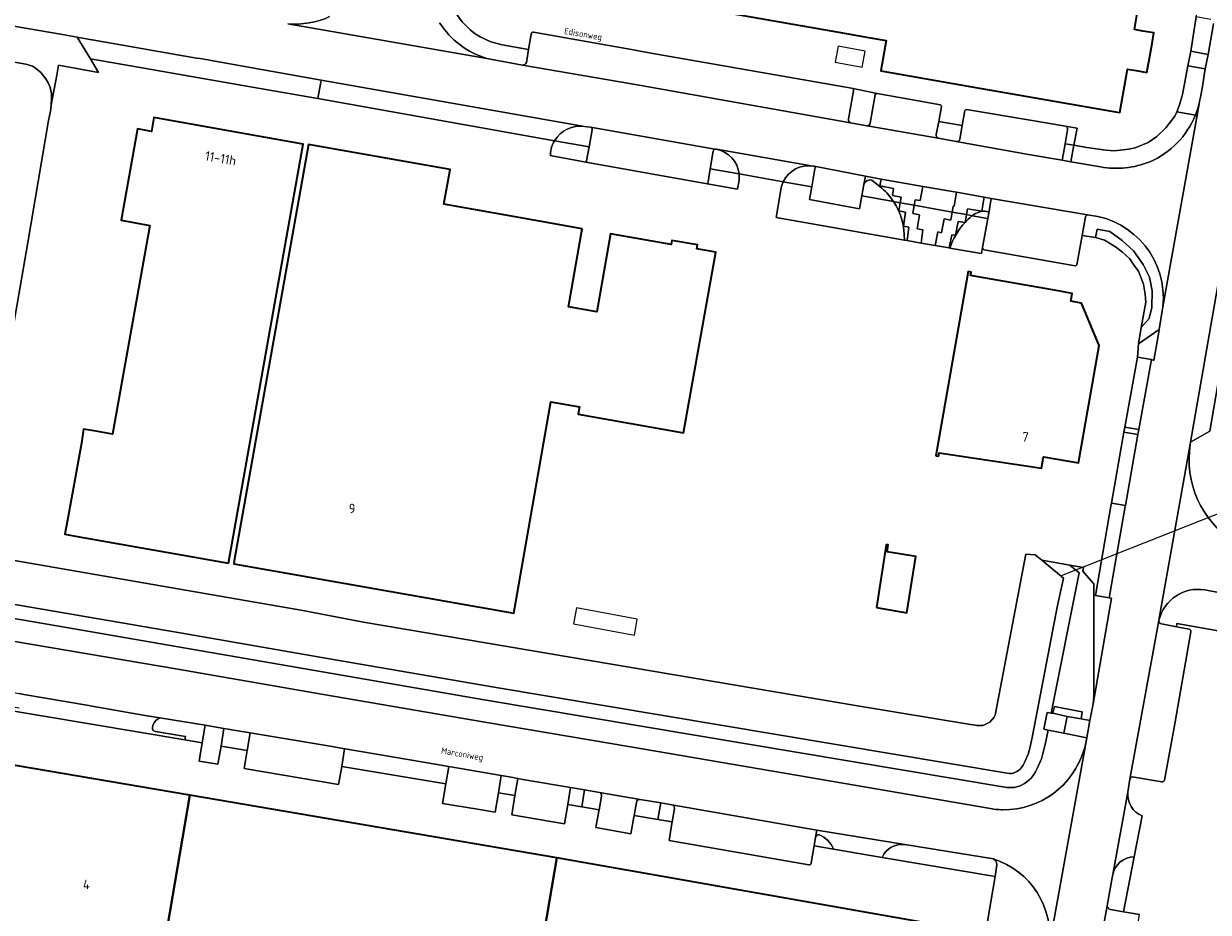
# Model space of a CAD drawing. Header units: metres. Extents: x 149984 to 156489, y 469398 to 478068.
# Tile 165 of 256: x 153507 to 153674, y 471244 to 471369. Entities that reach past the tile are written whole.
import ezdxf
from ezdxf.enums import TextEntityAlignment as Align

# ---------------------------------------------------------------- set-up
doc = ezdxf.new("R2010")
doc.units = ezdxf.units.M
doc.header["$LTSCALE"] = 0.75
for name, color, linetype, lineweight in [('B-WE-GR-BEPLANTING_CULTUUR_HEESTERS-GV', 252, 'Continuous', 18), ('B-WE-KW-KUNSTWERK_DUIKER-G', 6, 'Continuous', 18), ('B-WE-KW-KUNSTWERK_GEMAAL-GV', 6, 'Continuous', 18), ('B-WE-OG-BEBOUWING-GV', 6, 'Continuous', 35), ('B-WE-OG-BEBOUWING-T18', 1, 'Continuous', 18), ('B-WE-OG-BEBOUWING_OVERBOUWING-GV', 6, 'Continuous', 18), ('B-WE-OG-TERREIN_BEGROEID-GV', 252, 'Continuous', 18), ('B-WE-OG-TERREIN_ERF-GV', 252, 'Continuous', 18), ('B-WE-OG-TERREIN_OEVER-GV', 252, 'Continuous', 18), ('B-WE-OG-TOPOGRAFIE-T18', 7, 'Continuous', 18), ('B-WE-OG-WATER-GV', 252, 'Continuous', 18), ('B-WE-VH-GESLOTENVERHARDING_ASFALT-GV', 252, 'Continuous', 18), ('B-WE-VH-OPENVERHARDING_BETONELEMENT-GV', 252, 'Continuous', 18), ('B-WE-VH-OPENVERHARDING_BETONSTRAATSTEEN-GV', 252, 'Continuous', 18), ('B-WE-VH-OPENVERHARDING_TEGEL-GV', 252, 'Continuous', 18)]:
    doc.layers.add(name, color=color, linetype=linetype, lineweight=lineweight)
doc.styles.add('NLCS-ISO-M500-T18', font='NLCS-ISO.ttf', dxfattribs={"height": 0.9})
doc.styles.add('NLCS-ISO-M750-T18', font='NLCS-ISO.ttf', dxfattribs={"height": 1.35})

msp = doc.modelspace()

# ---------------------------------------------------------------- linework, layer by layer
at = {"layer": 'B-WE-GR-BEPLANTING_CULTUUR_HEESTERS-GV', "flags": 128}
for points in [[(153578.084, 471363.873), (153578.379, 471365.699), (153574.642, 471366.354), (153573.037, 471366.776), (153571.529, 471367.471), (153570.827, 471367.915), (153570.166, 471368.418), (153568.988, 471369.588), (153568.032, 471370.945), (153567.647, 471371.681), (153567.075, 471373.239), (153566.784, 471374.873), (153566.927, 471379.877), (153564.236, 471377.965)], [(153674.567, 471369.917), (153672.498, 471370.293), (153671.746, 471365.463), (153674.191, 471365.005), (153674.963, 471369.305), (153674.97, 471369.343)], [(153572.5, 471364.444), (153577.502, 471363.503)], [(153673.045, 471358.615), (153673.111, 471358.984), (153673.348, 471360.192), (153673.811, 471362.971), (153671.359, 471363.379), (153670.613, 471359.353), (153670.175, 471357.879), (153669.805, 471356.908)], [(153672.409, 471356.453), (153669.805, 471356.908), (153669.504, 471356.302), (153668.231, 471354.627), (153666.972, 471353.45), (153665.745, 471352.597), (153663.929, 471351.815), (153662.989, 471351.636), (153660.983, 471351.4), (153659.764, 471351.498), (153657.12, 471351.897), (153655.262, 471352.196)], [(153669.805, 471356.908), (153672.409, 471356.453)], [(153582.022, 471352.821), (153586.895, 471351.948), (153587.327, 471354.351)], [(153587.116, 471354.747), (153586.255, 471354.844)], [(153636.207, 471355.563), (153635.859, 471353.715)], [(153639.207, 471353.06), (153639.532, 471354.98), (153636.207, 471355.563)], [(153586.544, 471350), (153586.895, 471351.948), (153582.022, 471352.821)], [(153636.183, 471353.171), (153637.407, 471352.964), (153638.677, 471352.719)], [(153581.446, 471350.928), (153581.438, 471350.878), (153581.411, 471350.726), (153586.462, 471349.82)], [(153604.412, 471351.362), (153603.99, 471348.885), (153608.057, 471348.157)], [(153604.857, 471351.625), (153604.642, 471351.663)], [(153655.262, 471352.196), (153654.826, 471349.877), (153659.021, 471349.151)], [(153618.648, 471349.228), (153618.486, 471349.258)], [(153608.057, 471348.157), (153603.99, 471348.885), (153603.678, 471347.05)], [(153614.288, 471347.04), (153618.306, 471346.32), (153618.752, 471348.887)], [(153603.857, 471346.698), (153607.84, 471345.99), (153607.901, 471346.337), (153608.006, 471346.997)], [(153613.956, 471345.972), (153613.846, 471345.326), (153613.284, 471342.014), (153631.363, 471338.834)], [(153629.843, 471344.253), (153625.369, 471345.055), (153625.047, 471343.254), (153617.996, 471344.541), (153618.306, 471346.32), (153614.288, 471347.04)], [(153625.657, 471346.667), (153625.369, 471345.055), (153629.843, 471344.253)], [(153628.198, 471346.136), (153626.757, 471347.295)], [(153640.943, 471342.264), (153643.121, 471341.874), (153643.256, 471342.627)], [(153657.465, 471342.357), (153657.245, 471342.379), (153657.175, 471342.391)], [(153642.39, 471337.787), (153643.121, 471341.874), (153640.943, 471342.264)], [(153656.911, 471342.11), (153656.443, 471339.487), (153658.315, 471339.192), (153658.559, 471340.38), (153660.348, 471340.048), (153662.094, 471338.78), (153663.696, 471337.313), (153665.025, 471335.371), (153665.945, 471333.608), (153666.328, 471331.691), (153666.251, 471329.34), (153665.868, 471327.755), (153664.783, 471326.507), (153664.374, 471324.193), (153667.315, 471326.203)], [(153637.757, 471337.709), (153640.82, 471337.17), (153642.233, 471336.916), (153642.39, 471337.787)], [(153667.315, 471326.203), (153667.823, 471329.422)], [(153667.635, 471284.717), (153669.733, 471284.319), (153669.813, 471284.764), (153676.438, 471283.606), (153677.312, 471288.821), (153675.925, 471289.095), (153673.735, 471289.519)], [(153667.274, 471285.234), (153667.265, 471285.189)], [(153525.732, 471269.577), (153529.977, 471268.842), (153529.894, 471268.372), (153532.339, 471267.961), (153532.746, 471270.433), (153526.387, 471271.488)], [(153588.35, 471260.969), (153586.267, 471261.324), (153585.867, 471258.951), (153588.306, 471258.54)], [(153588.306, 471258.54), (153588.651, 471260.46)], [(153593.575, 471259.564), (153593.243, 471257.71), (153596.601, 471257.144)], [(153596.601, 471257.144), (153597.018, 471259.522), (153594.096, 471259.98)], [(153618.852, 471254.665), (153618.643, 471253.434), (153621.363, 471252.976)], [(153644.156, 471249.14), (153644.43, 471250.77), (153644.37, 471251.1), (153644.2, 471251.36), (153643.914, 471251.611), (153631.417, 471253.619)], [(153628.228, 471251.821), (153644.156, 471249.14)], [(153643.914, 471251.611), (153644.2, 471251.36), (153644.37, 471251.1), (153644.43, 471250.77), (153644.156, 471249.14), (153643.275, 471243.908), (153642.789, 471241.024), (153649.337, 471240.013), (153648.794, 471237.197), (153651.806, 471239.257)]]:
    msp.add_lwpolyline(points, dxfattribs=at)
at = {"layer": 'B-WE-GR-BEPLANTING_CULTUUR_HEESTERS-GV'}
for points in [[(153544.409, 471369.326, 0.1316276), (153550.313, 471370.323)], [(153565.829, 471369.454, 0.1837992), (153572.5, 471364.444)], [(153577.502, 471363.503, 0.3572066), (153578.084, 471363.873)], [(153672.409, 471356.453, 0.0471778), (153673.045, 471358.615)], [(153665.98, 471349.866, 0.1989864), (153672.409, 471356.453)], [(153586.255, 471354.844, 0.3053708), (153582.022, 471352.821)], [(153587.327, 471354.351, 0.4366808), (153587.116, 471354.747)], [(153582.022, 471352.821, 0.1203885), (153581.446, 471350.928)], [(153635.859, 471353.715, 0.378522), (153636.122, 471353.19)], [(153636.122, 471353.19, 0.0196003), (153636.183, 471353.171)], [(153638.677, 471352.719, 0.3824959), (153639.207, 471353.06)], [(153604.642, 471351.663, 0.2919702), (153604.412, 471351.362)], [(153608.057, 471348.157, 0.3326386), (153604.857, 471351.625)], [(153586.462, 471349.82, 0.2217567), (153586.544, 471350)], [(153618.486, 471349.258, 0.3348372), (153614.288, 471347.04)], [(153618.752, 471348.887, 0.4339049), (153618.648, 471349.228)], [(153659.021, 471349.151, 0.141256), (153665.98, 471349.866)], [(153608.006, 471346.997, 0.0750066), (153608.057, 471348.157)], [(153603.678, 471347.05, 0.4280751), (153603.857, 471346.698)], [(153614.288, 471347.04, 0.0712605), (153613.956, 471345.972)], [(153626.757, 471347.295, 0.398159), (153625.657, 471346.667)], [(153629.843, 471344.253, 0.0685879), (153628.198, 471346.136)], [(153631.363, 471338.834, 0.156103), (153629.843, 471344.253)], [(153643.014, 471342.869, 0.2053247), (153640.943, 471342.264)], [(153643.256, 471342.627, 0.3801653), (153643.014, 471342.869)], [(153657.175, 471342.391, 0.2366395), (153656.911, 471342.11)], [(153639.92, 471341.303, 0.1043788), (153637.757, 471337.709)], [(153640.857, 471342.191, 0.0323202), (153639.92, 471341.303)], [(153640.943, 471342.264, 0.031749), (153640.857, 471342.191)], [(153667.823, 471329.422, 0.4121877), (153657.465, 471342.357)], [(153673.735, 471289.519, 0.3941975), (153667.274, 471285.234)], [(153667.265, 471285.189, 0.4109385), (153667.635, 471284.717)], [(153526.036, 471271.296, 0.2088935), (153525.314, 471270.092)], [(153526.387, 471271.488, 0.0570518), (153526.036, 471271.296)], [(153525.314, 471270.092, 0.4662132), (153525.732, 471269.577)], [(153588.651, 471260.46, 0.3874665), (153588.35, 471260.969)], [(153594.096, 471259.98, 0.4300772), (153593.575, 471259.564)], [(153619.342, 471255.003, 0.3914164), (153618.852, 471254.665)], [(153621.363, 471252.976, 0.2099798), (153619.342, 471255.003)], [(153631.417, 471253.619, 0.3313548), (153628.228, 471251.821)], [(153651.806, 471239.257, 0.3600645), (153643.914, 471251.611)]]:
    msp.add_lwpolyline(points, format="xyb", dxfattribs=at)
at = {"layer": 'B-WE-GR-BEPLANTING_CULTUUR_HEESTERS-GV', "flags": 128}
msp.add_lwpolyline([(153576.448, 471260.536), (153576.846, 471262.936), (153575.9, 471263.107), (153574.52, 471263.345), (153574.108, 471260.93)], close=True, dxfattribs=at)
at = {"layer": 'B-WE-KW-KUNSTWERK_DUIKER-G', "flags": 128}
msp.add_lwpolyline([(153653.547, 471291.544), (153682.927, 471303.172)], dxfattribs=at)
at = {"layer": 'B-WE-KW-KUNSTWERK_GEMAAL-GV', "flags": 128}
msp.add_lwpolyline([(153654.324, 471271.684), (153652.301, 471272.131), (153652.09, 471272.164), (153651.519, 471272.252), (153651.045, 471269.872), (153651.637, 471269.759), (153653.862, 471269.336)], close=True, dxfattribs=at)
at = {"layer": 'B-WE-OG-BEBOUWING-GV', "flags": 128}
msp.add_lwpolyline([(153601.896, 471371.658), (153621.843, 471368.167), (153626.325, 471367.382), (153628.778, 471366.952), (153628.044, 471362.701), (153640.088, 471360.588), (153661.151, 471356.894), (153661.759, 471356.787), (153662.836, 471362.924), (153664.047, 471362.712), (153665.584, 471362.442), (153665.937, 471364.455), (153666.304, 471366.547), (153666.562, 471368.016), (153665.004, 471368.289), (153663.813, 471368.498), (153664.406, 471371.877)], dxfattribs=at)
for points in [[(153536.061, 471293.27), (153546.602, 471352.336), (153525.534, 471356.096), (153525.186, 471354.143), (153523.23, 471354.493), (153520.933, 471341.622), (153524.969, 471340.902), (153519.684, 471311.456), (153517.641, 471311.829), (153515.624, 471312.197), (153515.307, 471310.179), (153513.362, 471299.353), (153512.985, 471297.378), (153515.004, 471297.019)], [(153585.92, 471340.43), (153579.911, 471341.489), (153566.41, 471343.87), (153567.29, 471348.79), (153547.34, 471352.3), (153536.868, 471293.639), (153536.79, 471293.2), (153576.3, 471286.23), (153581.53, 471316.01), (153585.53, 471315.31), (153585.36, 471314.29), (153600.21, 471311.67), (153604.78, 471337.12), (153602.09, 471337.58), (153602.17, 471338.17), (153598.58, 471338.79), (153598.48, 471338.19), (153589.92, 471339.73), (153588, 471328.72), (153584, 471329.42)], [(153635.8, 471308.43), (153636.18, 471308.36), (153636.26, 471308.84), (153650.7, 471306.7), (153650.99, 471308.29), (153655.94, 471307.44), (153658.84, 471323.97), (153656.34, 471329.94), (153656.29, 471329.949), (153654.84, 471330.21), (153655.03, 471331.32), (153653.057, 471331.665), (153640.68, 471333.83), (153640.77, 471334.31), (153640.37, 471334.38)], [(153627.44, 471287.04), (153631.73, 471286.3), (153633, 471294.24), (153628.94, 471294.88), (153629.09, 471295.85), (153628.79, 471295.89)], [(153530.604, 471260.581), (153503.756, 471265.159), (153502.31, 471256.58), (153497.897, 471231.111), (153496.67, 471224.03), (153496.144, 471221.072), (153493.756, 471203.69), (153489.904, 471175.04), (153517.845, 471170.291), (153525.218, 471213.526), (153522.655, 471213.963), (153523.229, 471217.332)], [(153530.604, 471260.581), (153523.229, 471217.332), (153570.068, 471209.343), (153574.997, 471208.505), (153582.332, 471251.761)], [(153632.568, 471198.337), (153639.924, 471241.611), (153582.332, 471251.761), (153574.997, 471208.505)]]:
    msp.add_lwpolyline(points, close=True, dxfattribs=at)
at = {"layer": 'B-WE-OG-BEBOUWING_OVERBOUWING-GV', "flags": 128}
for points in [[(153622.017, 471366.14), (153621.607, 471363.901), (153625.422, 471363.204), (153625.832, 471365.442)], [(153585.11, 471287.007), (153584.689, 471284.729), (153593.284, 471283.139), (153593.705, 471285.417)]]:
    msp.add_lwpolyline(points, close=True, dxfattribs=at)
at = {"layer": 'B-WE-OG-TERREIN_BEGROEID-GV', "flags": 128}
for points in [[(153677.114, 471307.649), (153682.442, 471339.694), (153682.49, 471339.98), (153682.499, 471340.02), (153682.53, 471340.125), (153677.091, 471341.079), (153676.699, 471338.913), (153678.642, 471336.288), (153674.466, 471311.872), (153671.742, 471310.348), (153671.682, 471310.048)], [(153488.573, 471287.606), (153488.156, 471285.253), (153505.621, 471282.31), (153528.919, 471278.366), (153549.163, 471274.804), (153572.459, 471270.843), (153592.736, 471267.385), (153618.018, 471263.056), (153643.221, 471258.733)], [(153656.674, 471266.936), (153656.794, 471267.271), (153657.077, 471268.658), (153653.862, 471269.336), (153651.637, 471269.759), (153651.23, 471267.736), (153650.865, 471266.273), (153650.694, 471265.685), (153650.107, 471264.35), (153649.871, 471263.891), (153649.627, 471263.52), (153649.248, 471263.006), (153648.94, 471262.696), (153648.659, 471262.453), (153648.312, 471262.231), (153647.698, 471261.916), (153646.912, 471261.668), (153646.273, 471261.652), (153645.828, 471261.673), (153572.095, 471274.027), (153511.819, 471284.435), (153498.063, 471286.79)]]:
    msp.add_lwpolyline(points, dxfattribs=at)
at = {"layer": 'B-WE-OG-TERREIN_BEGROEID-GV'}
for points in [[(153671.682, 471310.048, 0.2978185), (153677.814, 471296.342)], [(153645.275, 471258.531, 0.3344822), (153656.674, 471266.936)], [(153643.221, 471258.733, 0.0437766), (153645.275, 471258.531)]]:
    msp.add_lwpolyline(points, format="xyb", dxfattribs=at)
at = {"layer": 'B-WE-OG-TERREIN_BEGROEID-GV', "flags": 128}
msp.add_lwpolyline([(153657.984, 471273.472), (153658.109, 471274.475), (153658.076, 471288.789), (153658.072, 471290.359), (153657.037, 471291.572), (153656.547, 471292.147), (153656.635, 471292.654), (153654.698, 471292.998), (153656, 471291.91), (153652.09, 471272.164), (153652.301, 471272.131), (153652.543, 471273.088), (153653.716, 471272.862), (153656.42, 471272.34), (153656.292, 471271.347), (153657.529, 471271.111)], close=True, dxfattribs=at)
at = {"layer": 'B-WE-OG-TERREIN_ERF-GV', "flags": 128}
for points in [[(153575.577, 471428.046), (153574.641, 471422.611), (153573.961, 471418.646), (153570.83, 471400.364), (153570.522, 471400.162), (153567.528, 471383.423), (153567.319, 471382.107), (153566.927, 471379.877), (153566.784, 471374.873), (153567.075, 471373.239), (153567.647, 471371.681), (153568.032, 471370.945), (153568.988, 471369.588), (153570.166, 471368.418), (153570.827, 471367.915), (153571.529, 471367.471), (153573.037, 471366.776), (153574.642, 471366.354), (153578.379, 471365.699), (153578.727, 471367.859)], [(153665.004, 471368.289), (153666.562, 471368.016), (153666.304, 471366.547), (153665.937, 471364.455), (153665.584, 471362.442), (153664.047, 471362.712), (153662.836, 471362.924), (153661.759, 471356.787), (153661.151, 471356.894), (153640.088, 471360.588), (153628.044, 471362.701), (153628.778, 471366.952), (153626.325, 471367.382), (153621.843, 471368.167), (153601.896, 471371.658), (153572.103, 471376.874), (153578.917, 471415.9), (153579.587, 471419.738), (153579.931, 471421.707), (153580.39, 471424.338), (153580.903, 471426.795), (153575.968, 471427.649)], [(153679.021, 471407.534), (153666.66, 471409.65), (153636.713, 471414.486), (153636.356, 471412.448), (153664.338, 471407.553), (153664.6, 471409.001), (153667.411, 471408.473), (153667.155, 471407.061), (153672.807, 471406.072), (153668.421, 471381.003), (153660.169, 471382.443), (153658.974, 471375.624), (153658.868, 471375.636), (153658.5, 471373.547), (153664.513, 471372.488), (153664.406, 471371.877), (153663.813, 471368.498), (153665.004, 471368.289)], [(153640.149, 471357.235), (153649.089, 471355.745), (153654.082, 471354.893), (153655.717, 471354.615), (153655.262, 471352.196), (153657.12, 471351.897), (153659.764, 471351.498), (153660.983, 471351.4), (153662.989, 471351.636), (153663.929, 471351.815), (153665.745, 471352.597), (153666.972, 471353.45), (153668.231, 471354.627), (153669.504, 471356.302), (153669.805, 471356.908), (153670.175, 471357.879), (153670.613, 471359.353), (153671.359, 471363.379), (153671.746, 471365.463), (153672.498, 471370.293), (153674.474, 471381.055), (153671.964, 471381.527), (153674.182, 471394.1), (153675.189, 471399.949)], [(153579.068, 471368.135), (153592.87, 471365.708), (153595.378, 471365.215), (153623.932, 471360.233), (153627.521, 471359.494), (153636.449, 471357.907)], [(153582.022, 471352.821), (153548.642, 471358.802), (153548.358, 471358.853), (153539.142, 471360.451), (153516.583, 471364.363), (153517.738, 471362.442), (153512.089, 471363.478), (153511.831, 471362.072), (153511.06, 471357.87), (153510.99, 471357.29), (153510.9, 471356.76), (153510.65, 471355.67), (153507.73, 471338.5), (153503.01, 471311.35)], [(153636.604, 471357.672), (153636.207, 471355.563), (153639.532, 471354.98), (153639.887, 471357.078)], [(153608.006, 471346.997), (153607.901, 471346.337), (153607.84, 471345.99), (153603.857, 471346.698), (153586.462, 471349.82), (153581.411, 471350.726), (153581.438, 471350.878), (153581.446, 471350.928)], [(153614.288, 471347.04), (153608.057, 471348.157)], [(153642.39, 471337.787), (153642.233, 471336.916), (153640.82, 471337.17), (153637.757, 471337.709), (153637.678, 471337.723), (153635.708, 471338.07), (153633.74, 471338.416), (153631.768, 471338.763), (153631.363, 471338.834), (153613.284, 471342.014), (153613.846, 471345.326), (153613.956, 471345.972)], [(153658.076, 471288.789), (153658.298, 471288.75), (153660.52, 471301.593), (153660.586, 471301.755), (153662.34, 471311.755), (153662.465, 471312.468), (153664.234, 471322.333), (153664.374, 471324.193), (153664.783, 471326.507), (153665.414, 471330.073), (153665.31, 471331.191), (153665.102, 471332.612), (153664.385, 471334.44), (153663.774, 471335.25), (153663.161, 471336.164), (153662.143, 471337.126), (153661.132, 471337.88), (153659.597, 471338.796), (153658.315, 471339.192), (153656.443, 471339.487), (153655.705, 471335.354)], [(153655.477, 471335.186), (153642.63, 471337.444)], [(153502, 471294.31), (153546.55, 471286.61), (153555.07, 471284.98), (153624.75, 471273.17), (153640.69, 471270.55), (153641.1, 471270.48), (153641.6, 471270.42), (153642.03, 471270.4), (153642.39, 471270.41), (153642.69, 471270.5), (153643.24, 471270.76), (153643.44, 471270.9), (153644.05, 471271.56), (153644.17, 471271.84), (153648.494, 471294.558), (153649.806, 471294.48), (153650.738, 471293.701), (153654.698, 471292.998), (153656.635, 471292.654), (153656.547, 471292.147), (153657.037, 471291.572), (153658.072, 471290.359), (153658.076, 471288.789)], [(153676.438, 471283.606), (153669.813, 471284.764), (153669.733, 471284.319), (153671.533, 471283.977)], [(153671.788, 471283.618), (153669.356, 471269.849), (153669.072, 471268.318), (153668.035, 471262.722)], [(153438.168, 471241.193), (153439.217, 471247.638), (153438.298, 471247.788), (153443.329, 471277.789), (153452.806, 471276.2), (153452.391, 471273.725), (153498.446, 471265.872), (153498.478, 471266.059), (153503.756, 471265.159), (153530.604, 471260.581), (153582.332, 471251.761), (153639.924, 471241.611)], [(153617.893, 471250.786), (153598.176, 471254.215), (153598.576, 471256.583), (153598.614, 471256.806), (153596.601, 471257.144), (153593.243, 471257.71), (153593.203, 471257.486), (153592.781, 471255.127), (153587.858, 471256.04), (153588.266, 471258.315), (153588.306, 471258.54), (153585.867, 471258.951), (153583.891, 471259.284), (153583.415, 471256.539), (153575.995, 471257.808), (153576.448, 471260.536), (153574.108, 471260.93), (153573.644, 471258.207), (153571.166, 471258.61), (153566.239, 471259.412), (153566.689, 471262.175), (153566.69, 471262.179), (153552.012, 471264.649), (153551.577, 471262.092), (153538.274, 471264.334), (153538.704, 471266.889), (153534.997, 471267.513), (153534.567, 471264.959), (153531.918, 471265.401), (153532.339, 471267.961), (153529.894, 471268.372), (153503.237, 471272.859)], [(153663.17, 471262.835), (153662.97, 471261.605), (153662.897, 471260.997)], [(153667.695, 471262.462), (153663.752, 471263.147)], [(153664.926, 471257.672), (153663.772, 471251.899), (153662.291, 471244.15), (153664.549, 471243.767)], [(153641.519, 471199.436), (153642.444, 471204.239), (153648.794, 471237.197), (153649.337, 471240.013), (153642.789, 471241.024), (153643.275, 471243.908), (153644.156, 471249.14), (153628.228, 471251.821), (153621.363, 471252.976), (153618.643, 471253.434), (153618.606, 471253.219), (153618.232, 471251.028)]]:
    msp.add_lwpolyline(points, dxfattribs=at)
at = {"layer": 'B-WE-OG-TERREIN_ERF-GV'}
for points in [[(153578.727, 471367.859, -0.3581372), (153579.068, 471368.135)], [(153636.449, 471357.907, -0.3950792), (153636.604, 471357.672)], [(153639.887, 471357.078, -0.2880411), (153640.149, 471357.235)], [(153581.446, 471350.928, -0.1203885), (153582.022, 471352.821)], [(153608.057, 471348.157, -0.0750066), (153608.006, 471346.997)], [(153613.956, 471345.972, -0.0712605), (153614.288, 471347.04)], [(153642.63, 471337.444, -0.2518594), (153642.39, 471337.787)], [(153655.705, 471335.354, -0.262717), (153655.477, 471335.186)], [(153671.533, 471283.977, -0.4266089), (153671.788, 471283.618)], [(153663.752, 471263.147, 0.4092299), (153663.17, 471262.835)], [(153668.035, 471262.722, -0.3831882), (153667.695, 471262.462)], [(153662.897, 471260.997, 0.3425501), (153664.926, 471257.672)], [(153618.232, 471251.028, -0.4875844), (153617.893, 471250.786)]]:
    msp.add_lwpolyline(points, format="xyb", dxfattribs=at)
at = {"layer": 'B-WE-OG-TERREIN_ERF-GV', "flags": 128}
for points in [[(153536.061, 471293.27), (153515.004, 471297.019), (153512.985, 471297.378), (153513.362, 471299.353), (153515.307, 471310.179), (153515.624, 471312.197), (153517.641, 471311.829), (153519.684, 471311.456), (153524.969, 471340.902), (153520.933, 471341.622), (153523.23, 471354.493), (153525.186, 471354.143), (153525.534, 471356.096), (153546.602, 471352.336)], [(153579.911, 471341.489), (153585.92, 471340.43), (153584, 471329.42), (153588, 471328.72), (153589.92, 471339.73), (153598.48, 471338.19), (153598.58, 471338.79), (153602.17, 471338.17), (153602.09, 471337.58), (153604.78, 471337.12), (153600.21, 471311.67), (153585.36, 471314.29), (153585.53, 471315.31), (153581.53, 471316.01), (153576.3, 471286.23), (153536.79, 471293.2), (153536.868, 471293.639), (153547.34, 471352.3), (153567.29, 471348.79), (153566.41, 471343.87)], [(153656.29, 471329.949), (153656.34, 471329.94), (153658.84, 471323.97), (153655.94, 471307.44), (153650.99, 471308.29), (153650.7, 471306.7), (153636.26, 471308.84), (153636.18, 471308.36), (153635.8, 471308.43), (153640.37, 471334.38), (153640.77, 471334.31), (153640.68, 471333.83), (153653.057, 471331.665), (153655.03, 471331.32), (153654.84, 471330.21)], [(153627.44, 471287.04), (153628.79, 471295.89), (153629.09, 471295.85), (153628.94, 471294.88), (153633, 471294.24), (153631.73, 471286.3)]]:
    msp.add_lwpolyline(points, close=True, dxfattribs=at)
at = {"layer": 'B-WE-OG-TERREIN_OEVER-GV', "flags": 128}
for points in [[(153498.144, 471365.264), (153507.45, 471363.61), (153508.39, 471363.35), (153508.8, 471363.12), (153509.6, 471362.44), (153510.3, 471361.57), (153510.6, 471361.01), (153510.83, 471360.46), (153511, 471359.96), (153511.08, 471359.51), (153511.08, 471359.16), (153511.1, 471358.82), (153511.06, 471357.87), (153511.831, 471362.072), (153512.089, 471363.478), (153517.738, 471362.442), (153516.583, 471364.363), (153514.698, 471367.436), (153512.624, 471367.796), (153503.821, 471369.324)], [(153498.063, 471286.79), (153511.819, 471284.435), (153572.095, 471274.027), (153645.828, 471261.673), (153646.273, 471261.652), (153646.912, 471261.668), (153647.698, 471261.916), (153648.312, 471262.231), (153648.659, 471262.453), (153648.94, 471262.696), (153649.248, 471263.006), (153649.627, 471263.52), (153649.871, 471263.891), (153650.107, 471264.35), (153650.694, 471265.685), (153650.865, 471266.273), (153651.23, 471267.736), (153651.637, 471269.759), (153651.045, 471269.872), (153651.519, 471272.252), (153652.09, 471272.164), (153656, 471291.91), (153654.698, 471292.998), (153650.738, 471293.701), (153653.787, 471291.153), (153652.9, 471287.1), (153649.45, 471268.96), (153649.11, 471267.4), (153648.81, 471266.37), (153648.3, 471265.21), (153648.1, 471264.82), (153647.68, 471264.25), (153647.46, 471264.06), (153647.21, 471263.9), (153646.96, 471263.78), (153646.58, 471263.66), (153646.17, 471263.65), (153645.85, 471263.68), (153573.23, 471275.86), (153550, 471279.87), (153530.3, 471283.3), (153498.47, 471288.75)]]:
    msp.add_lwpolyline(points, dxfattribs=at)
at = {"layer": 'B-WE-OG-WATER-GV', "flags": 128}
for points in [[(153503.01, 471311.35), (153507.73, 471338.5), (153510.65, 471355.67), (153510.9, 471356.76), (153510.99, 471357.29), (153511.06, 471357.87), (153511.1, 471358.82), (153511.08, 471359.16), (153511.08, 471359.51), (153511, 471359.96), (153510.83, 471360.46), (153510.6, 471361.01), (153510.3, 471361.57), (153509.6, 471362.44), (153508.8, 471363.12), (153508.39, 471363.35), (153507.45, 471363.61), (153498.144, 471365.264)], [(153498.47, 471288.75), (153530.3, 471283.3), (153550, 471279.87), (153573.23, 471275.86), (153645.85, 471263.68), (153646.17, 471263.65), (153646.58, 471263.66), (153646.96, 471263.78), (153647.21, 471263.9), (153647.46, 471264.06), (153647.68, 471264.25), (153648.1, 471264.82), (153648.3, 471265.21), (153648.81, 471266.37), (153649.11, 471267.4), (153649.45, 471268.96), (153652.9, 471287.1), (153653.787, 471291.153), (153650.738, 471293.701), (153649.806, 471294.48), (153648.494, 471294.558), (153644.17, 471271.84), (153644.05, 471271.56), (153643.44, 471270.9), (153643.24, 471270.76), (153642.69, 471270.5), (153642.39, 471270.41), (153642.03, 471270.4), (153641.6, 471270.42), (153641.1, 471270.48), (153640.69, 471270.55), (153624.75, 471273.17), (153555.07, 471284.98), (153546.55, 471286.61), (153502, 471294.31)]]:
    msp.add_lwpolyline(points, dxfattribs=at)
at = {"layer": 'B-WE-VH-GESLOTENVERHARDING_ASFALT-GV', "flags": 128}
for points in [[(153457.902, 471377.3), (153459.282, 471377.076), (153479.667, 471373.515), (153489.739, 471371.793), (153491.246, 471371.529), (153503.821, 471369.324), (153512.624, 471367.796), (153514.698, 471367.436), (153516.503, 471367.123), (153516.707, 471367.054), (153516.829, 471367.033), (153531.559, 471364.484), (153531.985, 471364.406)], [(153577.502, 471363.503), (153572.5, 471364.444), (153544.409, 471369.326)], [(153544.409, 471369.326), (153572.5, 471364.444)], [(153674.963, 471369.305), (153674.191, 471365.005), (153673.811, 471362.971), (153673.348, 471360.192), (153673.111, 471358.984), (153673.045, 471358.615), (153672.651, 471356.411), (153667.823, 471329.422), (153667.315, 471326.203), (153667.306, 471326.147), (153666.525, 471321.858), (153666.202, 471321.98), (153664.433, 471312.115), (153664.303, 471311.407), (153662.534, 471301.41), (153662.49, 471301.252), (153660.269, 471288.409), (153660.56, 471288.34), (153657.984, 471273.472), (153657.529, 471271.111), (153657.077, 471268.658), (153651.806, 471239.257)], [(153533.584, 471364.124), (153549.098, 471361.391), (153586.255, 471354.844), (153587.116, 471354.747), (153604.642, 471351.663), (153604.857, 471351.625), (153618.486, 471349.258), (153618.648, 471349.228), (153625.869, 471347.851), (153628.108, 471347.424), (153633.973, 471346.365), (153638.703, 471345.562), (153642.641, 471344.872), (153643.628, 471344.703), (153657.175, 471342.391), (153657.245, 471342.379), (153657.465, 471342.357)], [(153626.054, 471354.952), (153623.784, 471355.357), (153593.947, 471360.661), (153592.901, 471360.831), (153577.502, 471363.503)], [(153586.255, 471354.844), (153549.098, 471361.391), (153548.642, 471358.802), (153582.022, 471352.821)], [(153667.823, 471329.422), (153672.651, 471356.411), (153673.045, 471358.615)], [(153636.122, 471353.19), (153626.106, 471354.946)], [(153659.021, 471349.151), (153654.826, 471349.877), (153653.618, 471350.086), (153648.881, 471350.906), (153638.677, 471352.719), (153637.407, 471352.964), (153636.183, 471353.171)], [(153658.441, 471236.722), (153659.989, 471245.004), (153660.64, 471248.691), (153660.774, 471249.409), (153662.897, 471260.997), (153662.97, 471261.605), (153663.17, 471262.835), (153667.265, 471285.189), (153667.274, 471285.234), (153671.682, 471310.048), (153671.742, 471310.348), (153676.699, 471338.913)], [(153643.221, 471258.733), (153618.018, 471263.056), (153592.736, 471267.385), (153572.459, 471270.843), (153549.163, 471274.804), (153528.919, 471278.366), (153505.621, 471282.31), (153488.156, 471285.253), (153486.869, 471285.459), (153486.37, 471285.583), (153483.34, 471286.089), (153479.339, 471286.782), (153473.435, 471287.833), (153468.984, 471288.511), (153468.507, 471288.584), (153464.091, 471289.387), (153463.039, 471289.548), (153460.731, 471290.017), (153452.867, 471291.435), (153449.309, 471291.912), (153442.889, 471293.009), (153442.665, 471293.057)], [(153441.026, 471286.213), (153461.679, 471282.627), (153470.433, 471281.107), (153470.614, 471281.076), (153479.012, 471279.618), (153479.132, 471279.597), (153488.933, 471277.946), (153489.318, 471277.881), (153489.574, 471277.859), (153489.921, 471277.798), (153496.71, 471276.625), (153496.742, 471276.619), (153499.737, 471276.136), (153499.767, 471276.13), (153499.797, 471276.125), (153501.559, 471275.802), (153506.516, 471274.895), (153507.167, 471274.776)], [(153507.182, 471274.773), (153516.374, 471273.209), (153516.544, 471273.18), (153524.316, 471271.831), (153526.387, 471271.488), (153532.746, 471270.433), (153535.415, 471269.991), (153535.98, 471269.897), (153536.817, 471269.759), (153539.121, 471269.372), (153550.688, 471267.428), (153552.432, 471267.119), (153552.499, 471267.107), (153563.541, 471265.242), (153567.112, 471264.625), (153574.52, 471263.345), (153575.9, 471263.107), (153576.846, 471262.936), (153577.557, 471262.808), (153584.303, 471261.659), (153586.267, 471261.324), (153588.35, 471260.969), (153594.096, 471259.98), (153597.018, 471259.522), (153598.558, 471259.222), (153619.035, 471255.677), (153631.417, 471253.619), (153643.914, 471251.611)], [(153651.806, 471239.257), (153657.077, 471268.658), (153656.794, 471267.271), (153656.674, 471266.936)], [(153662.897, 471260.997), (153660.774, 471249.409)], [(153663.772, 471251.899), (153664.926, 471257.672)]]:
    msp.add_lwpolyline(points, dxfattribs=at)
at = {"layer": 'B-WE-VH-GESLOTENVERHARDING_ASFALT-GV'}
for points in [[(153550.313, 471370.323, -0.1316276), (153544.409, 471369.326)], [(153572.5, 471364.444, -0.1837992), (153565.829, 471369.454)], [(153531.985, 471364.406, -0.0399943), (153533.584, 471364.124)], [(153673.045, 471358.615, -0.0471778), (153672.409, 471356.453)], [(153672.409, 471356.453, -0.1989864), (153665.98, 471349.866)], [(153582.022, 471352.821, -0.3053708), (153586.255, 471354.844)], [(153626.106, 471354.946, -0.0379569), (153626.054, 471354.952)], [(153636.183, 471353.171, -0.0196003), (153636.122, 471353.19)], [(153665.98, 471349.866, -0.141256), (153659.021, 471349.151)], [(153657.465, 471342.357, -0.4121877), (153667.823, 471329.422)], [(153507.167, 471274.776, -0.0771247), (153507.182, 471274.773)], [(153656.674, 471266.936, -0.3344822), (153645.275, 471258.531)], [(153664.926, 471257.672, -0.3425501), (153662.897, 471260.997)], [(153645.275, 471258.531, -0.0437766), (153643.221, 471258.733)], [(153643.914, 471251.611, -0.3600645), (153651.806, 471239.257)], [(153660.774, 471249.409, -0.3615219), (153663.772, 471251.899)]]:
    msp.add_lwpolyline(points, format="xyb", dxfattribs=at)
at = {"layer": 'B-WE-VH-OPENVERHARDING_BETONELEMENT-GV', "flags": 128}
for points in [[(153632.879, 471344.512), (153633.604, 471344.399), (153633.973, 471346.365), (153628.108, 471347.424), (153627.914, 471346.454), (153629.825, 471346.12), (153629.705, 471345.096), (153630.904, 471344.876), (153630.782, 471344.085), (153632.748, 471343.733)], [(153633.74, 471338.416), (153633.984, 471340.287), (153633.167, 471340.419), (153633.494, 471342.404), (153632.554, 471342.574), (153632.748, 471343.733), (153630.782, 471344.085), (153630.606, 471342.942), (153631.516, 471342.77), (153631.24, 471340.807), (153632.004, 471340.657), (153631.768, 471338.763)], [(153640.256, 471343.255), (153642.306, 471342.909), (153642.641, 471344.872), (153638.703, 471345.562), (153638.374, 471343.597), (153638.259, 471343.619), (153638.112, 471342.771), (153640.111, 471342.413)], [(153636.592, 471339.868), (153636.103, 471339.971), (153635.708, 471338.07), (153637.678, 471337.723), (153638.062, 471339.563), (153638.565, 471339.515), (153638.951, 471341.442), (153639.919, 471341.303), (153640.111, 471342.413), (153638.112, 471342.771), (153637.918, 471341.653), (153637.001, 471341.828)], [(153664.433, 471312.115), (153666.202, 471321.98), (153664.234, 471322.333), (153662.465, 471312.468)], [(153664.303, 471311.407), (153662.34, 471311.755), (153660.586, 471301.755), (153662.534, 471301.41)], [(153660.269, 471288.409), (153662.49, 471301.252), (153662.534, 471301.41), (153660.586, 471301.755), (153660.52, 471301.593), (153658.298, 471288.75)], [(153652.301, 471272.131), (153654.324, 471271.684), (153656.292, 471271.347), (153656.42, 471272.34), (153653.716, 471272.862), (153652.543, 471273.088)]]:
    msp.add_lwpolyline(points, close=True, dxfattribs=at)
at = {"layer": 'B-WE-VH-OPENVERHARDING_BETONSTRAATSTEEN-GV', "flags": 128}
for points in [[(153531.985, 471364.406), (153531.559, 471364.484), (153516.829, 471367.033), (153516.707, 471367.054), (153516.503, 471367.123), (153514.698, 471367.436), (153516.583, 471364.363), (153539.142, 471360.451)], [(153578.727, 471367.859), (153578.379, 471365.699), (153578.084, 471363.873)], [(153623.932, 471360.233), (153595.378, 471365.215), (153592.87, 471365.708), (153579.068, 471368.135)], [(153539.142, 471360.451), (153548.358, 471358.853), (153548.642, 471358.802), (153549.098, 471361.391), (153533.584, 471364.124)], [(153577.502, 471363.503), (153592.901, 471360.831), (153593.947, 471360.661), (153623.784, 471355.357)], [(153623.82, 471357.734), (153624.189, 471359.881)], [(153627.256, 471359.302), (153626.89, 471357.196), (153626.559, 471355.292)], [(153636.449, 471357.907), (153627.521, 471359.494)], [(153623.507, 471355.909), (153623.82, 471357.734)], [(153635.859, 471353.715), (153636.207, 471355.563), (153636.604, 471357.672)], [(153639.887, 471357.078), (153639.532, 471354.98), (153639.207, 471353.06)], [(153654.082, 471354.893), (153649.089, 471355.745), (153640.149, 471357.235)], [(153587.327, 471354.351), (153586.895, 471351.948), (153586.544, 471350)], [(153604.642, 471351.663), (153587.116, 471354.747)], [(153626.106, 471354.946), (153636.122, 471353.19)], [(153638.677, 471352.719), (153648.881, 471350.906), (153653.618, 471350.086), (153653.812, 471351.07), (153654.041, 471352.406), (153654.379, 471354.37), (153654.357, 471354.648), (153654.208, 471354.819), (153654.082, 471354.893)], [(153603.678, 471347.05), (153603.99, 471348.885), (153604.412, 471351.362)], [(153618.486, 471349.258), (153604.857, 471351.625)], [(153586.462, 471349.82), (153603.857, 471346.698)], [(153625.657, 471346.667), (153625.869, 471347.851), (153618.648, 471349.228)], [(153608.057, 471348.157), (153614.288, 471347.04)], [(153618.752, 471348.887), (153618.306, 471346.32), (153617.996, 471344.541), (153625.047, 471343.254), (153625.369, 471345.055), (153625.657, 471346.667)], [(153627.914, 471346.454), (153628.108, 471347.424), (153625.869, 471347.851), (153625.657, 471346.667)], [(153626.757, 471347.295), (153628.198, 471346.136)], [(153629.843, 471344.253), (153630.782, 471344.085), (153630.904, 471344.876), (153629.705, 471345.096), (153629.825, 471346.12), (153627.914, 471346.454)], [(153631.24, 471340.807), (153631.516, 471342.77), (153630.606, 471342.942), (153630.782, 471344.085), (153629.843, 471344.253)], [(153643.256, 471342.627), (153643.628, 471344.703), (153642.641, 471344.872), (153642.306, 471342.909), (153640.256, 471343.255), (153640.111, 471342.413), (153640.943, 471342.264)], [(153643.628, 471344.703), (153643.256, 471342.627), (153643.121, 471341.874), (153642.39, 471337.787)], [(153657.175, 471342.391), (153643.628, 471344.703)], [(153640.943, 471342.264), (153640.111, 471342.413), (153639.919, 471341.303), (153638.951, 471341.442), (153638.565, 471339.515), (153638.062, 471339.563), (153637.678, 471337.723)], [(153631.363, 471338.834), (153631.768, 471338.763), (153632.004, 471340.657), (153631.24, 471340.807)], [(153655.705, 471335.354), (153656.443, 471339.487), (153656.911, 471342.11)], [(153637.678, 471337.723), (153637.757, 471337.709)], [(153642.63, 471337.444), (153655.477, 471335.186)], [(153671.682, 471310.048), (153667.274, 471285.234)], [(153673.735, 471289.519), (153675.925, 471289.095), (153677.312, 471288.821), (153684.435, 471287.413), (153686.195, 471297.562)], [(153667.265, 471285.189), (153663.17, 471262.835)], [(153671.533, 471283.977), (153669.733, 471284.319), (153667.635, 471284.717)], [(153668.035, 471262.722), (153669.072, 471268.318), (153669.356, 471269.849), (153671.788, 471283.618)], [(153507.167, 471274.776), (153506.516, 471274.895)], [(153526.387, 471271.488), (153524.316, 471271.831), (153516.544, 471273.18), (153516.374, 471273.209), (153507.182, 471274.773)], [(153506.55, 471272.83), (153503.324, 471273.386), (153503.237, 471272.859), (153529.894, 471268.372), (153529.977, 471268.842), (153525.732, 471269.577)], [(153663.752, 471263.147), (153667.695, 471262.462)], [(153594.096, 471259.98), (153588.35, 471260.969)], [(153588.266, 471258.315), (153587.858, 471256.04), (153592.781, 471255.127), (153593.203, 471257.486), (153593.243, 471257.71), (153593.575, 471259.564)], [(153588.651, 471260.46), (153588.306, 471258.54), (153588.266, 471258.315)], [(153618.643, 471253.434), (153618.852, 471254.665), (153619.035, 471255.677), (153598.558, 471259.222)], [(153598.932, 471258.689), (153598.614, 471256.806), (153598.576, 471256.583), (153598.176, 471254.215), (153617.893, 471250.786)], [(153631.417, 471253.619), (153619.035, 471255.677), (153618.852, 471254.665)], [(153618.232, 471251.028), (153618.606, 471253.219), (153618.643, 471253.434)], [(153621.363, 471252.976), (153628.228, 471251.821)], [(153659.989, 471245.004), (153658.441, 471236.722), (153656.76, 471227.727)], [(153657.362, 471228.121), (153659.167, 471227.806), (153661.711, 471227.364), (153664.549, 471243.767), (153662.291, 471244.15), (153660.422, 471244.467)]]:
    msp.add_lwpolyline(points, dxfattribs=at)
at = {"layer": 'B-WE-VH-OPENVERHARDING_BETONSTRAATSTEEN-GV'}
for points in [[(153579.068, 471368.135, 0.3581372), (153578.727, 471367.859)], [(153533.584, 471364.124, 0.0399943), (153531.985, 471364.406)], [(153578.084, 471363.873, -0.3572066), (153577.502, 471363.503)], [(153624.189, 471359.881, 0.3662275), (153623.932, 471360.233)], [(153627.521, 471359.494, 0.3477857), (153627.256, 471359.302)], [(153636.604, 471357.672, 0.3950792), (153636.449, 471357.907)], [(153623.784, 471355.357, -0.4692253), (153623.507, 471355.909)], [(153640.149, 471357.235, 0.2880411), (153639.887, 471357.078)], [(153587.116, 471354.747, -0.4366808), (153587.327, 471354.351)], [(153626.559, 471355.292, -0.3715876), (153626.106, 471354.946)], [(153636.122, 471353.19, -0.378522), (153635.859, 471353.715)], [(153639.207, 471353.06, -0.3824959), (153638.677, 471352.719)], [(153604.412, 471351.362, -0.2919702), (153604.642, 471351.663)], [(153604.857, 471351.625, -0.3326386), (153608.057, 471348.157)], [(153586.544, 471350, -0.2217567), (153586.462, 471349.82)], [(153614.288, 471347.04, -0.3348372), (153618.486, 471349.258)], [(153618.648, 471349.228, -0.4339049), (153618.752, 471348.887)], [(153603.857, 471346.698, -0.4280751), (153603.678, 471347.05)], [(153625.657, 471346.667, -0.398159), (153626.757, 471347.295)], [(153628.198, 471346.136, -0.0685879), (153629.843, 471344.253)], [(153629.843, 471344.253, -0.156103), (153631.363, 471338.834)], [(153640.943, 471342.264, -0.2053247), (153643.014, 471342.869)], [(153643.014, 471342.869, -0.3801653), (153643.256, 471342.627)], [(153656.911, 471342.11, -0.2366395), (153657.175, 471342.391)], [(153637.757, 471337.709, -0.1043788), (153639.92, 471341.303)], [(153639.92, 471341.303, -0.0323202), (153640.857, 471342.191)], [(153640.857, 471342.191, -0.031749), (153640.943, 471342.264)], [(153642.39, 471337.787, 0.2518594), (153642.63, 471337.444)], [(153655.477, 471335.186, 0.262717), (153655.705, 471335.354)], [(153677.814, 471296.342, -0.2978185), (153671.682, 471310.048)], [(153667.274, 471285.234, -0.3941975), (153673.735, 471289.519)], [(153667.635, 471284.717, -0.4109385), (153667.265, 471285.189)], [(153671.788, 471283.618, 0.4266089), (153671.533, 471283.977)], [(153507.182, 471274.773, 0.0771247), (153507.167, 471274.776)], [(153525.314, 471270.092, -0.2088935), (153526.036, 471271.296)], [(153526.036, 471271.296, -0.0570518), (153526.387, 471271.488)], [(153525.732, 471269.577, -0.4662132), (153525.314, 471270.092)], [(153663.17, 471262.835, -0.4092299), (153663.752, 471263.147)], [(153667.695, 471262.462, 0.3831882), (153668.035, 471262.722)], [(153588.35, 471260.969, -0.3874665), (153588.651, 471260.46)], [(153593.575, 471259.564, -0.4300772), (153594.096, 471259.98)], [(153598.558, 471259.222, -0.4090338), (153598.932, 471258.689)], [(153618.852, 471254.665, -0.3914164), (153619.342, 471255.003)], [(153619.342, 471255.003, -0.2099798), (153621.363, 471252.976)], [(153628.228, 471251.821, -0.3313548), (153631.417, 471253.619)], [(153617.893, 471250.786, 0.4875844), (153618.232, 471251.028)], [(153660.422, 471244.467, -0.4186082), (153659.989, 471245.004)]]:
    msp.add_lwpolyline(points, format="xyb", dxfattribs=at)
at = {"layer": 'B-WE-VH-OPENVERHARDING_BETONSTRAATSTEEN-GV', "flags": 128}
for points in [[(153671.359, 471363.379), (153673.811, 471362.971), (153674.191, 471365.005), (153671.746, 471365.463)], [(153655.717, 471354.615), (153654.082, 471354.893), (153654.208, 471354.819), (153654.357, 471354.648), (153654.379, 471354.37), (153654.041, 471352.406), (153655.262, 471352.196)], [(153654.826, 471349.877), (153655.262, 471352.196), (153654.041, 471352.406), (153653.812, 471351.07), (153653.618, 471350.086)], [(153633.604, 471344.399), (153632.879, 471344.512), (153632.748, 471343.733), (153638.112, 471342.771), (153638.259, 471343.619), (153638.374, 471343.597), (153638.703, 471345.562), (153633.973, 471346.365)], [(153633.984, 471340.287), (153633.74, 471338.416), (153635.708, 471338.07), (153636.103, 471339.971), (153636.592, 471339.868), (153637.001, 471341.828), (153637.918, 471341.653), (153638.112, 471342.771), (153632.748, 471343.733), (153632.554, 471342.574), (153633.494, 471342.404), (153633.167, 471340.419)], [(153664.783, 471326.507), (153665.868, 471327.755), (153666.251, 471329.34), (153666.328, 471331.691), (153665.945, 471333.608), (153665.025, 471335.371), (153663.696, 471337.313), (153662.094, 471338.78), (153660.348, 471340.048), (153658.559, 471340.38), (153658.315, 471339.192), (153659.597, 471338.796), (153661.132, 471337.88), (153662.143, 471337.126), (153663.161, 471336.164), (153663.774, 471335.25), (153664.385, 471334.44), (153665.102, 471332.612), (153665.31, 471331.191), (153665.414, 471330.073)], [(153676.699, 471338.913), (153671.742, 471310.348), (153674.466, 471311.872), (153678.642, 471336.288)], [(153667.306, 471326.147), (153667.315, 471326.203), (153664.374, 471324.193), (153664.234, 471322.333), (153666.202, 471321.98), (153666.525, 471321.858)], [(153662.34, 471311.755), (153664.303, 471311.407), (153664.433, 471312.115), (153662.465, 471312.468)], [(153658.298, 471288.75), (153658.076, 471288.789), (153658.109, 471274.475), (153657.984, 471273.472), (153660.56, 471288.34), (153660.269, 471288.409)], [(153657.529, 471271.111), (153656.292, 471271.347), (153654.324, 471271.684), (153653.862, 471269.336), (153657.077, 471268.658)], [(153531.918, 471265.401), (153534.567, 471264.959), (153534.997, 471267.513), (153535.415, 471269.991), (153532.746, 471270.433), (153532.339, 471267.961)], [(153536.817, 471269.759), (153535.98, 471269.897), (153535.415, 471269.991), (153534.997, 471267.513), (153538.704, 471266.889), (153539.121, 471269.372)], [(153538.274, 471264.334), (153551.577, 471262.092), (153552.012, 471264.649), (153552.432, 471267.119), (153550.688, 471267.428), (153539.121, 471269.372), (153538.704, 471266.889)], [(153566.69, 471262.179), (153567.112, 471264.625), (153563.541, 471265.242), (153552.499, 471267.107), (153552.432, 471267.119), (153552.012, 471264.649)], [(153567.112, 471264.625), (153566.69, 471262.179), (153566.689, 471262.175), (153566.239, 471259.412), (153571.166, 471258.61), (153573.644, 471258.207), (153574.108, 471260.93), (153574.52, 471263.345)], [(153583.891, 471259.284), (153584.303, 471261.659), (153577.557, 471262.808), (153576.846, 471262.936), (153576.448, 471260.536), (153575.995, 471257.808), (153583.415, 471256.539)], [(153584.303, 471261.659), (153583.891, 471259.284), (153585.867, 471258.951), (153586.267, 471261.324)]]:
    msp.add_lwpolyline(points, close=True, dxfattribs=at)
at = {"layer": 'B-WE-VH-OPENVERHARDING_TEGEL-GV', "flags": 128}
for points in [[(153624.189, 471359.881), (153623.82, 471357.734), (153623.507, 471355.909)], [(153627.521, 471359.494), (153623.932, 471360.233)], [(153626.559, 471355.292), (153626.89, 471357.196), (153627.256, 471359.302)], [(153623.784, 471355.357), (153626.054, 471354.952)], [(153598.558, 471259.222), (153597.018, 471259.522), (153596.601, 471257.144), (153598.614, 471256.806), (153598.932, 471258.689)], [(153660.422, 471244.467), (153662.291, 471244.15), (153663.772, 471251.899)], [(153660.774, 471249.409), (153660.64, 471248.691), (153659.989, 471245.004)]]:
    msp.add_lwpolyline(points, dxfattribs=at)
at = {"layer": 'B-WE-VH-OPENVERHARDING_TEGEL-GV'}
for points in [[(153623.932, 471360.233, -0.3662275), (153624.189, 471359.881)], [(153627.256, 471359.302, -0.3477857), (153627.521, 471359.494)], [(153623.507, 471355.909, 0.4692253), (153623.784, 471355.357)], [(153626.054, 471354.952, 0.0379569), (153626.106, 471354.946)], [(153626.106, 471354.946, 0.3715876), (153626.559, 471355.292)], [(153598.932, 471258.689, 0.4090338), (153598.558, 471259.222)], [(153663.772, 471251.899, 0.3615219), (153660.774, 471249.409)], [(153659.989, 471245.004, 0.4186082), (153660.422, 471244.467)]]:
    msp.add_lwpolyline(points, format="xyb", dxfattribs=at)

# ---------------------------------------------------------------- texts
at = {"layer": 'B-WE-OG-BEBOUWING-T18', "style": 'NLCS-ISO-M750-T18'}
for s, rotation, p in [('11-11h', 349.9, (153534.942, 471350.354)), ('7', 351.6, (153648.419, 471311.082))]:
    msp.add_text(s, height=1.35, rotation=rotation, dxfattribs=at).set_placement(p, align=Align.MIDDLE)
for s, p in [('9', (153553.479, 471300.997)), ('4', (153516, 471248))]:
    msp.add_text(s, height=1.35, dxfattribs=at).set_placement(p, align=Align.MIDDLE)
at = {"layer": 'B-WE-OG-TOPOGRAFIE-T18', "style": 'NLCS-ISO-M500-T18'}
for s, rotation, p in [('Edisonweg', 350.2, (153586.054, 471367.74)), ('Marconiweg', 350.4, (153568.994, 471266.255))]:
    msp.add_text(s, height=0.9, rotation=rotation, dxfattribs=at).set_placement(p, align=Align.MIDDLE)

doc.saveas('drawing.dxf')
